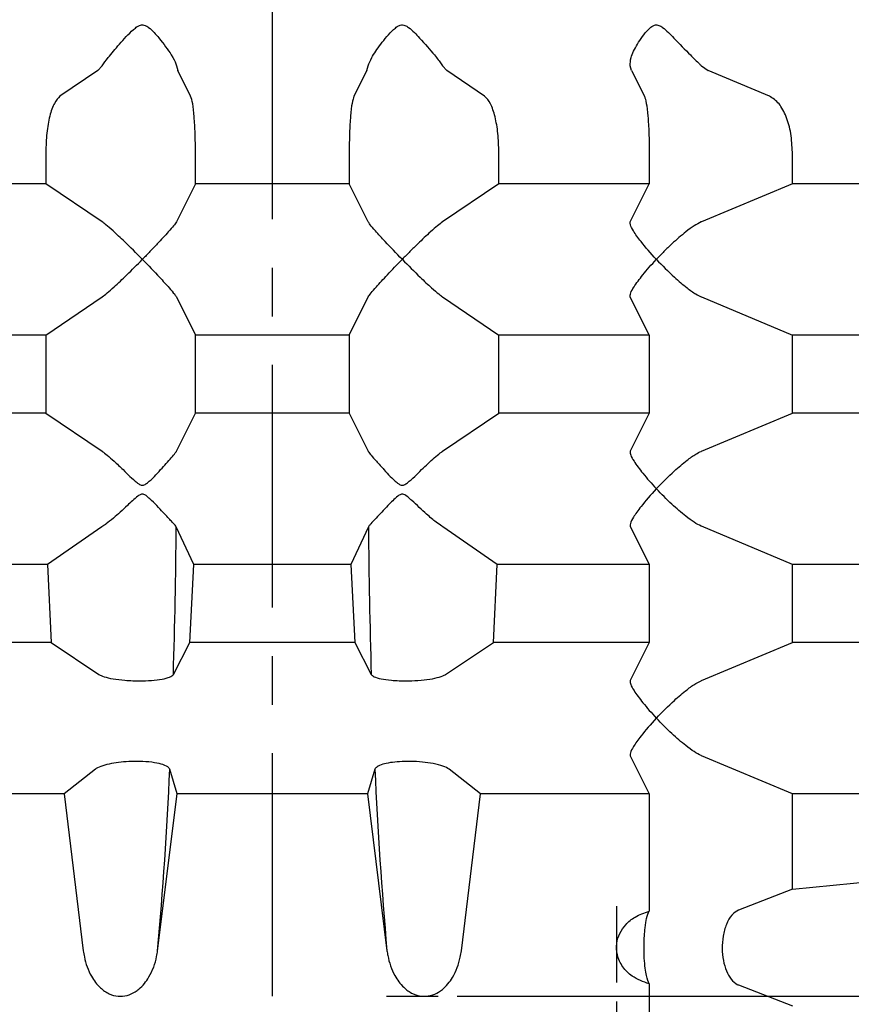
# Model space of a CAD drawing. Header units: millimetres. Extents: x 8 to 834, y 8 to 586.
# Tile 15 of 20: x 560 to 603, y 252 to 303. Entities that reach past the tile are written whole.
import ezdxf

# ---------------------------------------------------------------- set-up
doc = ezdxf.new("R2010")
doc.units = ezdxf.units.MM
doc.linetypes.add('CENTERX2', pattern=[20.32, 12.7, -2.54, 2.54, -2.54])
doc.layers.add('CENTERLINE', color=4, linetype='CENTERX2')
doc.layers.add('DIMENSIONS', color=2, linetype='Continuous')
doc.layers.add('OUTLINE', color=7, linetype='Continuous', lineweight=25)
doc.styles.add('SLDTEXTSTYLE0', font='TXT', dxfattribs={"width": 0.75})
doc.dimstyles.new('SLDDIMSTYLE2', dxfattribs={"dimtxt": 3.5, "dimasz": 2, "dimexe": 0, "dimexo": 0.0625, "dimgap": 0.875, "dimtad": 1, "dimrnd": 1e-09, "dimzin": 12, "dimdsep": 46, "dimtxsty": 'SLDTEXTSTYLE0', "dimsah": 1, "dimcen": 0.09, "dimadec": 0, "dimazin": 3, "dimtfac": 1, "dimtofl": 0, "dimtmove": 0, "dimatfit": 3, "dimfxl": 0, "dimfrac": 2, "dimtolj": 1, "dimtzin": 12, "dimarcsym": 0})

# ---------------------------------------------------------------- blocks, each defined once
blk = doc.blocks.new('_D_109')
at = {"layer": 'DIMENSIONS'}
for p, q in [((555.162, 251.851), (555.162, 213.795)), ((555.162, 215.795), (573.162, 215.795))]:
    blk.add_line(p, q, dxfattribs=at)
for points in [[(555.162, 215.795), (557.162, 215.295), (557.162, 216.295)], [(573.162, 215.795), (571.162, 216.295), (571.162, 215.295)]]:
    blk.add_solid(points, dxfattribs=at)
at = {"layer": 'DIMENSIONS', "insert": (561.576, 220.307), "char_height": 3.5, "attachment_point": 1, "style": 'SLDTEXTSTYLE0'}
blk.add_mtext('18', dxfattribs=at)
blk = doc.blocks.new('_D_110')
at = {"layer": 'DIMENSIONS'}
for p, q in [((591.162, 251.84), (591.162, 213.795)), ((573.162, 215.795), (591.162, 215.795))]:
    blk.add_line(p, q, dxfattribs=at)
for points in [[(573.162, 215.795), (575.162, 215.295), (575.162, 216.295)], [(591.162, 215.795), (589.162, 216.295), (589.162, 215.295)]]:
    blk.add_solid(points, dxfattribs=at)
at = {"layer": 'DIMENSIONS', "insert": (579.576, 220.307), "char_height": 3.5, "attachment_point": 1, "style": 'SLDTEXTSTYLE0'}
blk.add_mtext('18', dxfattribs=at)
blk = doc.blocks.new('_D_111')
at = {"layer": 'DIMENSIONS'}
for p, q in [((636.662, 407.068), (646.929, 407.068)), ((644.929, 407.068), (644.929, 252.118)), ((582.832, 252.118), (646.929, 252.118))]:
    blk.add_line(p, q, dxfattribs=at)
for points in [[(644.929, 407.068), (644.429, 405.068), (645.429, 405.068)], [(644.929, 252.118), (645.429, 254.118), (644.429, 254.118)]]:
    blk.add_solid(points, dxfattribs=at)
at = {"layer": 'DIMENSIONS', "insert": (640.417, 322.481), "char_height": 3.5, "attachment_point": 1, "rotation": 90, "style": 'SLDTEXTSTYLE0'}
blk.add_mtext('154,95', dxfattribs=at)

msp = doc.modelspace()

# ---------------------------------------------------------------- linework, layer by layer
at = {"layer": 'CENTERLINE'}
msp.add_line((573.16249, 407.06771), (573.16249, 178.74946), dxfattribs=at)
at = {"layer": 'OUTLINE'}
for p, q in [((564.03294, 300.54306), (562.05836, 299.20449)), ((564.03294, 300.54306), (564.25697, 300.79195)), ((568.14812, 300.79195), (568.2239, 300.54306)), ((568.89183, 299.20449), (568.2239, 300.54306)), ((578.10107, 300.54306), (577.43315, 299.20449)), ((578.10107, 300.54306), (578.17685, 300.79195)), ((582.06801, 300.79195), (582.29203, 300.54306)), ((584.26661, 299.20449), (582.29203, 300.54306)), ((591.95336, 300.54306), (591.87758, 300.79195)), ((591.95336, 300.54306), (592.62128, 299.20449)), ((595.59868, 300.79195), (595.96115, 300.54306)), ((599.15609, 299.20449), (595.96115, 300.54306)), ((561.31454, 296.27004), (561.31454, 294.6254)), ((569.14343, 294.6254), (569.14343, 296.27004)), ((577.18154, 296.27004), (577.18154, 294.6254)), ((585.01044, 294.6254), (585.01044, 296.27004)), ((592.87289, 296.27004), (592.87289, 294.6254)), ((600.35963, 294.6254), (600.35963, 296.27004)), ((561.31454, 294.6254), (553.45208, 294.6254)), ((564.25697, 292.63012), (561.31454, 294.6254)), ((569.14343, 294.6254), (568.14812, 292.63012)), ((577.18154, 294.6254), (569.14343, 294.6254)), ((578.17685, 292.63012), (577.18154, 294.6254)), ((585.01044, 294.6254), (582.06801, 292.63012)), ((592.87289, 294.6254), (585.01044, 294.6254)), ((591.87758, 292.63012), (592.87289, 294.6254)), ((600.35963, 294.6254), (595.59868, 292.63012)), ((607.70281, 294.6254), (600.35963, 294.6254)), ((564.26621, 292.62401), (564.25697, 292.63012)), ((568.14812, 292.63012), (568.14485, 292.62401)), ((578.18012, 292.62401), (578.17685, 292.63012)), ((582.06801, 292.63012), (582.05877, 292.62401)), ((591.87474, 292.62401), (591.87758, 292.63012)), ((595.59868, 292.63012), (595.58387, 292.62401)), ((561.31454, 286.71003), (564.25697, 288.70531)), ((564.25697, 288.70531), (564.26621, 288.71142)), ((568.14485, 288.71142), (568.14812, 288.70531)), ((568.14812, 288.70531), (569.14343, 286.71003)), ((577.18154, 286.71003), (578.17685, 288.70531)), ((578.17685, 288.70531), (578.18012, 288.71142)), ((582.05877, 288.71142), (582.06801, 288.70531)), ((582.06801, 288.70531), (585.01044, 286.71003)), ((591.87758, 288.70531), (591.87474, 288.71142)), ((592.87289, 286.71003), (591.87758, 288.70531)), ((595.58387, 288.71142), (595.59868, 288.70531)), ((595.59868, 288.70531), (600.35963, 286.71003)), ((561.31454, 286.71003), (553.45208, 286.71003)), ((561.31454, 286.71003), (561.31454, 282.6254)), ((577.18154, 286.71003), (569.14343, 286.71003)), ((569.14343, 282.6254), (569.14343, 286.71003)), ((577.18154, 286.71003), (577.18154, 282.6254)), ((585.01044, 282.6254), (585.01044, 286.71003)), ((592.87289, 286.71003), (585.01044, 286.71003)), ((592.87289, 286.71003), (592.87289, 282.6254)), ((600.35963, 282.6254), (600.35963, 286.71003)), ((607.70281, 286.71003), (600.35963, 286.71003)), ((561.31454, 282.6254), (553.45208, 282.6254)), ((561.31454, 282.6254), (564.25697, 280.63012)), ((568.14812, 280.63012), (569.14343, 282.6254)), ((577.18154, 282.6254), (569.14343, 282.6254)), ((577.18154, 282.6254), (578.17685, 280.63012)), ((582.06801, 280.63012), (585.01044, 282.6254)), ((592.87289, 282.6254), (585.01044, 282.6254)), ((592.87289, 282.6254), (591.87758, 280.63012)), ((595.59868, 280.63012), (600.35963, 282.6254)), ((607.70281, 282.6254), (600.35963, 282.6254)), ((564.25697, 280.63012), (564.26621, 280.62401)), ((568.14485, 280.62401), (568.14812, 280.63012)), ((578.17685, 280.63012), (578.18012, 280.62401)), ((582.05877, 280.62401), (582.06801, 280.63012)), ((591.87758, 280.63012), (591.87474, 280.62401)), ((595.58387, 280.62401), (595.59868, 280.63012)), ((564.24481, 276.6806), (561.40175, 274.71002)), ((564.2951, 276.71142), (564.24481, 276.6806)), ((568.13597, 276.6806), (568.11578, 276.71142)), ((569.05528, 274.71002), (568.13597, 276.6806)), ((578.18901, 276.6806), (577.2697, 274.71002)), ((578.20919, 276.71142), (578.18901, 276.6806)), ((582.08016, 276.6806), (582.02987, 276.71142)), ((584.92323, 274.71002), (582.08016, 276.6806)), ((591.87474, 276.71142), (591.87758, 276.70531)), ((591.87758, 276.70531), (592.87289, 274.71002)), ((595.59868, 276.70531), (595.58387, 276.71142)), ((600.35963, 274.71002), (595.59868, 276.70531)), ((561.40175, 274.71002), (553.45208, 274.71002)), ((561.40175, 274.71002), (561.60023, 270.62541)), ((568.85472, 270.62541), (569.05528, 274.71002)), ((577.2697, 274.71002), (569.05528, 274.71002)), ((577.2697, 274.71002), (577.47025, 270.62541)), ((584.72474, 270.62541), (584.92323, 274.71002)), ((592.87289, 274.71002), (584.92323, 274.71002)), ((592.87289, 274.71002), (592.87289, 270.62541)), ((600.35963, 270.62541), (600.35963, 274.71002)), ((607.70281, 274.71002), (600.35963, 274.71002)), ((561.60023, 270.62541), (553.45208, 270.62541)), ((561.60023, 270.62541), (564.09764, 268.95396)), ((567.9888, 268.95396), (568.85472, 270.62541)), ((577.47025, 270.62541), (568.85472, 270.62541)), ((577.47025, 270.62541), (578.33617, 268.95396)), ((582.22733, 268.95396), (584.72474, 270.62541)), ((592.87289, 270.62541), (584.72474, 270.62541)), ((592.87289, 270.62541), (591.87758, 268.63012)), ((595.59868, 268.63012), (600.35963, 270.62541)), ((607.70281, 270.62541), (600.35963, 270.62541)), ((565.87393, 268.62401), (566.53133, 268.62401)), ((579.79365, 268.62401), (580.45104, 268.62401)), ((591.87758, 268.63012), (591.87474, 268.62401)), ((595.58387, 268.62401), (595.59868, 268.63012)), ((591.87474, 264.71142), (591.87758, 264.70531)), ((591.87758, 264.70531), (592.87289, 262.71002)), ((595.59868, 264.70531), (595.58387, 264.71142)), ((600.35963, 262.71002), (595.59868, 264.70531)), ((563.9076, 263.99516), (562.27014, 262.71002)), ((568.17865, 262.71002), (567.79875, 263.99516)), ((578.52622, 263.99516), (578.14632, 262.71002)), ((584.05484, 262.71002), (582.41738, 263.99516)), ((562.27014, 262.71002), (553.45208, 262.71002)), ((562.27014, 262.71002), (563.27538, 254.50193)), ((567.16653, 254.50193), (568.17865, 262.71002)), ((578.14632, 262.71002), (568.17865, 262.71002)), ((578.14632, 262.71002), (579.15844, 254.50193)), ((583.0496, 254.50193), (584.05484, 262.71002)), ((592.87289, 262.71002), (584.05484, 262.71002)), ((592.87289, 262.71002), (592.87289, 256.57077)), ((600.35963, 257.71789), (600.35963, 262.71002)), ((607.70281, 262.71002), (600.35963, 262.71002)), ((600.35963, 257.71789), (607.70281, 258.45461)), ((600.35963, 257.71789), (597.54153, 256.62401)), ((591.16249, 256.82936), (591.16249, 252.84031)), ((592.87289, 252.76466), (592.87289, 249.26772)), ((597.54153, 252.71142), (600.35963, 251.61754)), ((579.13849, 252.11771), (581.83226, 252.11771))]:
    msp.add_line(p, q, dxfattribs=at)
for centre, radius, start, end in [((219.09285, 279.46394), 349.05421, 358.2745703, 359.5431222), ((927.22794, 279.46382), 349.05003, 180.4568633, 181.7254304), ((347.84681, 273.8756), 220.17375, 354.951866, 357.4279531), ((798.47525, 273.87536), 220.17083, 182.5720192, 185.0481392)]:
    msp.add_arc(centre, radius, start, end, dxfattribs=at)
for points, knots in [([(564.25697, 300.79195), (564.3544, 300.92882), (564.57857, 301.24375), (565.17314, 301.92473), (565.68741, 302.51582), (566.07779, 302.83405), (566.24169, 302.91942), (566.38513, 302.93944), (566.53827, 302.90346), (566.85696, 302.69546), (567.33954, 302.12557), (567.84978, 301.44313), (568.09803, 300.98237), (568.13939, 300.82516), (568.14812, 300.79195)], [0, 0, 0, 0, 0.11638735, 0.26780297, 0.42400237, 0.45912904, 0.48441823, 0.50238996, 0.52037208, 0.55154306, 0.66713764, 0.85218006, 0.96876827, 1, 1, 1, 1]), ([(578.17685, 300.79195), (578.22748, 300.92894), (578.34395, 301.24406), (578.83051, 301.92536), (579.29588, 302.51657), (579.671, 302.8345), (579.83137, 302.91958), (579.97395, 302.93941), (580.12847, 302.90327), (580.45628, 302.69463), (580.97534, 302.12428), (581.57777, 301.44183), (581.94313, 300.98185), (582.04631, 300.82494), (582.06801, 300.79195)], [0, 0, 0, 0, 0.11647976, 0.26793242, 0.42417111, 0.45924136, 0.48447804, 0.50244398, 0.52041929, 0.5516432, 0.66753481, 0.85242955, 0.96896999, 1, 1, 1, 1]), ([(591.87758, 300.79195), (591.87911, 300.92894), (591.88263, 301.24406), (592.23958, 301.92536), (592.63566, 302.51657), (592.97909, 302.8345), (593.12906, 302.91958), (593.26468, 302.93941), (593.41379, 302.90327), (593.73589, 302.69463), (594.26869, 302.12428), (594.93713, 301.44182), (595.4043, 300.98184), (595.56491, 300.82493), (595.59868, 300.79195)], [0, 0, 0, 0, 0.116479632, 0.267932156, 0.424170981, 0.459241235, 0.484477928, 0.502443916, 0.520419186, 0.551643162, 0.667534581, 0.852429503, 0.968975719, 1, 1, 1, 1]), ([(562.05836, 299.20449), (561.95665, 299.10138), (561.75308, 298.89502), (561.51221, 298.1951), (561.34646, 297.29551), (561.32519, 296.61236), (561.31454, 296.27004)], [0, 0, 0, 0, 0.25057988, 0.5014789, 0.75019345, 1, 1, 1, 1]), ([(569.14343, 296.27004), (569.13999, 296.60452), (569.13312, 297.27346), (569.07932, 298.15904), (568.99861, 298.87802), (568.92837, 299.09275), (568.89183, 299.20449)], [0, 0, 0, 0, 0.2441343, 0.48827138, 0.73372737, 1, 1, 1, 1]), ([(577.43315, 299.20449), (577.39874, 299.10138), (577.32988, 298.89502), (577.2484, 298.1951), (577.19234, 297.29551), (577.18514, 296.61236), (577.18154, 296.27004)], [0, 0, 0, 0, 0.25057948, 0.50147869, 0.7501935, 1, 1, 1, 1]), ([(585.01044, 296.27004), (585.00027, 296.60452), (584.97993, 297.27346), (584.82091, 298.15904), (584.58228, 298.87802), (584.37465, 299.09275), (584.26661, 299.20449)], [0, 0, 0, 0, 0.24413431, 0.48827104, 0.73372691, 1, 1, 1, 1]), ([(592.62128, 299.20449), (592.65569, 299.10138), (592.72455, 298.89502), (592.80603, 298.1951), (592.86209, 297.29551), (592.86929, 296.61236), (592.87289, 296.27004)], [0, 0, 0, 0, 0.25057949, 0.5014787, 0.7501935, 1, 1, 1, 1]), ([(600.35963, 296.27004), (600.34318, 296.60452), (600.31027, 297.27346), (600.05297, 298.15904), (599.66685, 298.87802), (599.3309, 299.09275), (599.15609, 299.20449)], [0, 0, 0, 0, 0.24413423, 0.48827103, 0.73372616, 1, 1, 1, 1]), ([(566.36814, 290.66771), (566.36606, 290.66984), (566.05775, 290.9846), (565.52183, 291.51883), (564.87381, 292.12667), (564.47015, 292.47826), (564.32635, 292.58103), (564.26621, 292.62401)], [0, 0, 0, 0, 0.002661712, 0.394340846, 0.660259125, 0.85790165, 1, 1, 1, 1]), ([(568.14485, 292.62401), (568.10332, 292.56484), (568.02052, 292.44688), (567.67271, 292.0473), (567.23945, 291.57548), (566.76964, 291.08054), (566.50409, 290.80658), (566.37022, 290.66984), (566.36814, 290.66771)], [0, 0, 0, 0, 0.1830511, 0.36491208, 0.65750488, 0.82891599, 0.9973417, 1, 1, 1, 1]), ([(579.95684, 290.66771), (579.95476, 290.66984), (579.64652, 290.98463), (579.13563, 291.51882), (578.58134, 292.12668), (578.27933, 292.47826), (578.20938, 292.58103), (578.18012, 292.62401)], [0, 0, 0, 0, 0.00266146, 0.39434036, 0.66025818, 0.85790145, 1, 1, 1, 1]), ([(582.05877, 292.62401), (581.9777, 292.56484), (581.81608, 292.44688), (581.36427, 292.0473), (580.86581, 291.57547), (580.36418, 291.08055), (580.09283, 290.80655), (579.95892, 290.66984), (579.95684, 290.66771)], [0, 0, 0, 0, 0.18305005, 0.36491146, 0.65750454, 0.82891572, 0.99734125, 1, 1, 1, 1]), ([(593.24859, 290.66771), (593.2466, 290.66984), (592.9519, 290.98462), (592.48838, 291.51882), (592.05205, 292.12667), (591.86488, 292.47826), (591.87183, 292.58103), (591.87474, 292.62401)], [0, 0, 0, 0, 0.00266153, 0.39434012, 0.66025858, 0.85790113, 1, 1, 1, 1]), ([(595.58387, 292.62401), (595.46681, 292.56484), (595.23344, 292.44688), (594.69737, 292.0473), (594.1555, 291.57548), (593.64398, 291.08055), (593.37867, 290.80656), (593.25058, 290.66984), (593.24859, 290.66771)], [0, 0, 0, 0, 0.18305121, 0.36491183, 0.657505, 0.82891584, 0.99734143, 1, 1, 1, 1]), ([(564.26621, 288.71142), (564.34727, 288.77058), (564.50886, 288.88852), (564.96084, 289.28825), (565.58752, 289.88147), (566.09866, 290.39267), (566.36606, 290.66559), (566.36814, 290.66771)], [0, 0, 0, 0, 0.18321726, 0.36524474, 0.65810499, 0.99733922, 1, 1, 1, 1]), ([(566.36814, 290.66771), (566.37022, 290.66559), (566.67847, 290.35082), (567.18934, 289.81661), (567.74363, 289.20875), (568.04565, 288.85717), (568.1156, 288.7544), (568.14485, 288.71142)], [0, 0, 0, 0, 0.00266087, 0.39434005, 0.66025794, 0.85790124, 1, 1, 1, 1]), ([(578.18012, 288.71142), (578.22165, 288.77058), (578.30443, 288.88852), (578.65237, 289.28825), (579.19712, 289.88148), (579.68742, 290.39264), (579.95476, 290.66559), (579.95684, 290.66771)], [0, 0, 0, 0, 0.18321844, 0.3652455, 0.65810533, 0.99733947, 1, 1, 1, 1]), ([(579.95684, 290.66771), (579.95892, 290.66559), (580.26727, 290.35087), (580.80313, 289.81659), (581.45116, 289.20876), (581.85482, 288.85717), (581.99862, 288.7544), (582.05877, 288.71142)], [0, 0, 0, 0, 0.00266132, 0.39434056, 0.66025891, 0.85790133, 1, 1, 1, 1]), ([(591.87474, 288.71142), (591.87491, 288.77058), (591.87527, 288.88852), (592.10397, 289.28825), (592.54298, 289.88147), (592.99101, 290.39265), (593.2466, 290.66559), (593.24859, 290.66771)], [0, 0, 0, 0, 0.183218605, 0.365245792, 0.658105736, 0.997339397, 1, 1, 1, 1]), ([(593.24859, 290.66771), (593.25058, 290.66559), (593.54552, 290.35085), (594.08301, 289.8166), (594.79644, 289.20876), (595.2841, 288.85717), (595.49547, 288.7544), (595.58387, 288.71142)], [0, 0, 0, 0, 0.00266114, 0.39433992, 0.66025794, 0.85790154, 1, 1, 1, 1]), ([(564.26621, 280.62401), (564.34732, 280.56474), (564.50901, 280.44659), (564.90274, 280.09933), (565.2003, 279.81806), (565.3594, 279.66767)], [0, 0, 0, 0, 0.318969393, 0.635867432, 1, 1, 1, 1]), ([(567.32242, 279.66767), (567.52059, 279.88436), (567.83597, 280.22922), (568.07871, 280.52246), (568.12796, 280.59807), (568.14485, 280.62401)], [0, 0, 0, 0, 0.52621391, 0.83744816, 1, 1, 1, 1]), ([(578.18012, 280.62401), (578.22178, 280.56474), (578.30484, 280.4466), (578.60639, 280.09932), (578.86453, 279.81806), (579.00255, 279.66767)], [0, 0, 0, 0, 0.31897104, 0.63586796, 1, 1, 1, 1]), ([(580.96557, 279.66767), (581.1959, 279.88436), (581.56246, 280.22922), (581.91263, 280.52246), (582.02144, 280.59807), (582.05877, 280.62401)], [0, 0, 0, 0, 0.52621615, 0.8374513, 1, 1, 1, 1]), ([(591.87474, 280.62401), (591.87492, 280.56484), (591.87528, 280.44688), (592.10389, 280.0473), (592.453, 279.57547), (592.8705, 279.08057), (593.11856, 278.80652), (593.2466, 278.66984), (593.24859, 278.66772)], [0, 0, 0, 0, 0.18305152, 0.364912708, 0.657505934, 0.828915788, 0.997342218, 1, 1, 1, 1]), ([(593.24859, 278.66772), (593.25058, 278.66984), (593.54557, 278.98453), (594.08299, 279.51885), (594.79645, 280.12667), (595.2841, 280.47827), (595.49547, 280.58103), (595.58387, 280.62401)], [0, 0, 0, 0, 0.00266074, 0.39433991, 0.66025757, 0.85790171, 1, 1, 1, 1]), ([(565.3594, 279.66767), (565.59228, 279.43185), (565.86151, 279.15922), (566.1996, 278.90269), (566.30182, 278.85462), (566.38747, 278.84647), (566.50314, 278.87922), (566.85161, 279.14405), (567.10838, 279.42962), (567.32242, 279.66767)], [0, 0, 0, 0, 0.38121721, 0.44071938, 0.47864155, 0.50754353, 0.53640372, 0.61354876, 1, 1, 1, 1]), ([(579.00255, 279.66767), (579.21448, 279.43185), (579.45949, 279.15922), (579.7911, 278.90269), (579.89233, 278.85462), (579.97785, 278.84647), (580.09413, 278.87922), (580.44832, 279.14405), (580.73042, 279.42962), (580.96557, 279.66767)], [0, 0, 0, 0, 0.38121656, 0.44071885, 0.47864114, 0.50754336, 0.53640313, 0.61354802, 1, 1, 1, 1]), ([(593.24859, 278.66772), (593.2466, 278.66559), (592.9519, 278.35081), (592.48838, 277.81661), (592.05205, 277.20876), (591.86488, 276.85717), (591.87183, 276.7544), (591.87474, 276.71142)], [0, 0, 0, 0, 0.00266153, 0.39434049, 0.66025859, 0.85790113, 1, 1, 1, 1]), ([(595.58387, 276.71142), (595.46682, 276.77058), (595.23347, 276.88852), (594.69722, 277.28825), (594.01601, 277.88149), (593.50631, 278.39261), (593.25058, 278.66559), (593.24859, 278.66772)], [0, 0, 0, 0, 0.18321855, 0.36524522, 0.65810521, 0.997339, 1, 1, 1, 1]), ([(568.11578, 276.71142), (568.06113, 276.77394), (567.9393, 276.91331), (567.49554, 277.38862), (567.04503, 277.87475), (566.66414, 278.22743), (566.50397, 278.35883), (566.36321, 278.38592), (566.2538, 278.36271), (565.97254, 278.17483), (565.5069, 277.70694), (564.93091, 277.19033), (564.50247, 276.84026), (564.35337, 276.74762), (564.2951, 276.71142)], [0, 0, 0, 0, 0.103279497, 0.2302085, 0.403311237, 0.445355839, 0.487728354, 0.500278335, 0.51285962, 0.540075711, 0.659186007, 0.828631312, 0.933032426, 1, 1, 1, 1]), ([(582.02987, 276.71142), (581.93432, 276.77394), (581.72134, 276.91331), (581.16696, 277.38862), (580.66281, 277.87476), (580.26236, 278.22743), (580.09761, 278.35883), (579.95609, 278.38592), (579.84735, 278.36271), (579.57235, 278.17484), (579.13646, 277.70694), (578.64044, 277.19033), (578.32078, 276.84026), (578.24055, 276.74762), (578.20919, 276.71142)], [0, 0, 0, 0, 0.10327936, 0.23020855, 0.40331096, 0.44535569, 0.4877282, 0.50027833, 0.51285953, 0.54007578, 0.6591859, 0.82863137, 0.93303252, 1, 1, 1, 1]), ([(564.09764, 268.95396), (564.17622, 268.91339), (564.34277, 268.8274), (564.8203, 268.7192), (565.36209, 268.64928), (565.72964, 268.63113), (565.87393, 268.62401)], [0, 0, 0, 0, 0.25262279, 0.53545348, 0.81763647, 1, 1, 1, 1]), ([(566.53133, 268.62401), (566.74043, 268.63648), (567.1604, 268.66154), (567.64307, 268.75442), (567.91195, 268.85778), (567.96851, 268.92856), (567.9888, 268.95396)], [0, 0, 0, 0, 0.279109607, 0.560562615, 0.842349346, 1, 1, 1, 1]), ([(578.33617, 268.95396), (578.37519, 268.91339), (578.45787, 268.8274), (578.83112, 268.7192), (579.30592, 268.64928), (579.65616, 268.63113), (579.79365, 268.62401)], [0, 0, 0, 0, 0.2526246, 0.53545246, 0.81763688, 1, 1, 1, 1]), ([(580.45104, 268.62401), (580.67206, 268.63648), (581.11594, 268.66154), (581.68775, 268.75442), (582.05658, 268.85778), (582.18225, 268.92856), (582.22733, 268.95396)], [0, 0, 0, 0, 0.27910918, 0.56056181, 0.84235034, 1, 1, 1, 1]), ([(591.87474, 268.62401), (591.87492, 268.56484), (591.87528, 268.44688), (592.10389, 268.0473), (592.45301, 267.57548), (592.87048, 267.08055), (593.1186, 266.80656), (593.2466, 266.66984), (593.24859, 266.66771)], [0, 0, 0, 0, 0.18305151, 0.36491269, 0.65750518, 0.8289158, 0.99734143, 1, 1, 1, 1]), ([(593.24859, 266.66771), (593.25058, 266.66984), (593.54548, 266.98462), (594.08302, 267.51882), (594.79644, 268.12668), (595.2841, 268.47826), (595.49547, 268.58103), (595.58387, 268.62401)], [0, 0, 0, 0, 0.00266153, 0.3943406, 0.6602582, 0.85790174, 1, 1, 1, 1]), ([(593.24859, 266.66771), (593.2466, 266.66559), (592.95182, 266.3509), (592.48841, 265.81658), (592.05204, 265.20876), (591.86488, 264.85716), (591.87183, 264.7544), (591.87474, 264.71142)], [0, 0, 0, 0, 0.00266074, 0.3943398, 0.66025797, 0.8579011, 1, 1, 1, 1]), ([(595.58387, 264.71142), (595.46682, 264.77058), (595.23347, 264.88852), (594.69722, 265.28825), (594.01598, 265.88146), (593.50639, 266.39269), (593.25058, 266.66559), (593.24859, 266.66771)], [0, 0, 0, 0, 0.18321856, 0.36524525, 0.65810597, 0.99733979, 1, 1, 1, 1]), ([(567.79875, 263.99516), (567.78421, 264.02266), (567.73915, 264.10783), (567.50192, 264.23235), (567.02325, 264.34586), (566.43048, 264.4049), (565.8036, 264.40816), (565.23059, 264.36791), (564.71078, 264.2912), (564.25358, 264.17624), (564.01219, 264.07034), (563.92308, 264.00629), (563.9076, 263.99516)], [0, 0, 0, 0, 0.06755943, 0.20926728, 0.32568722, 0.44279432, 0.54334039, 0.63625378, 0.73326612, 0.84312207, 0.97274477, 1, 1, 1, 1]), ([(582.41738, 263.99516), (582.32111, 264.05179), (582.13628, 264.16053), (581.62507, 264.2911), (581.02354, 264.37734), (580.39541, 264.41212), (579.80668, 264.39724), (579.30694, 264.34298), (578.89759, 264.25204), (578.61431, 264.13216), (578.55501, 264.03994), (578.52622, 263.99516)], [0, 0, 0, 0, 0.13931994, 0.26750241, 0.37500978, 0.48301762, 0.57891983, 0.672203, 0.77318527, 0.88986486, 1, 1, 1, 1]), ([(592.87289, 252.76466), (592.55971, 252.87724), (592.03276, 253.06666), (591.46019, 253.63855), (591.17196, 254.24864), (591.14193, 254.87391), (591.31069, 255.42287), (591.6433, 255.90027), (592.16518, 256.32981), (592.61758, 256.48384), (592.87289, 256.57077)], [0, 0, 0, 0, 0.18234704, 0.30680325, 0.43208571, 0.53878773, 0.63581892, 0.73664815, 0.85137706, 1, 1, 1, 1]), ([(592.87289, 252.76466), (592.82122, 252.87668), (592.74604, 253.03965), (592.66051, 253.55979), (592.61849, 254.01689), (592.60134, 254.49838), (592.60278, 254.90244), (592.62029, 255.326), (592.66245, 255.80024), (592.74816, 256.30467), (592.82583, 256.47038), (592.87289, 256.57077)], [0, 0, 0, 0, 0.21812734, 0.31731742, 0.41751033, 0.47586416, 0.53444765, 0.58932218, 0.67097084, 0.80067858, 1, 1, 1, 1]), ([(597.54153, 256.62401), (597.42134, 256.55284), (597.18055, 256.41026), (596.8951, 255.9151), (596.7194, 255.2905), (596.6697, 254.61908), (596.73455, 253.98147), (596.89971, 253.42122), (597.15332, 252.9793), (597.3853, 252.77864), (597.52046, 252.72048), (597.54153, 252.71142)], [0, 0, 0, 0, 0.13303282, 0.26652234, 0.39257398, 0.50976137, 0.62208573, 0.73463456, 0.85188924, 0.97691829, 1, 1, 1, 1]), ([(563.27538, 254.50193), (563.29276, 254.3938), (563.36745, 253.92922), (563.61482, 253.23625), (564.09832, 252.583), (564.59683, 252.23275), (565.09309, 252.09446), (565.57042, 252.13704), (565.9321, 252.30074), (566.34488, 252.60096), (566.81197, 253.19304), (567.07365, 253.92308), (567.15024, 254.40037), (567.16653, 254.50193)], [0, 0, 0, 0, 0.04923107, 0.21151098, 0.3249161, 0.41014809, 0.48161758, 0.55325429, 0.62196858, 0.65793108, 0.78274331, 0.95376999, 1, 1, 1, 1]), ([(579.15844, 254.50193), (579.17178, 254.41688), (579.24246, 253.96637), (579.47604, 253.27983), (579.9604, 252.60726), (580.45984, 252.24469), (580.95826, 252.09653), (581.43787, 252.13144), (581.8024, 252.29083), (582.21574, 252.58531), (582.68284, 253.16828), (582.95228, 253.9019), (583.03107, 254.38773), (583.0496, 254.50193)], [0, 0, 0, 0, 0.038695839, 0.204978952, 0.319972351, 0.406291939, 0.478166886, 0.550229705, 0.61883732, 0.655074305, 0.778772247, 0.947996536, 1, 1, 1, 1])]:
    msp.add_open_spline(points, degree=3, knots=knots, dxfattribs=at)

# ---------------------------------------------------------------- dimensions: what is measured, and where the dimension line sits
at = {"layer": 'DIMENSIONS'}
dim = msp.add_linear_dim(base=(644.9291, 252.11771), p1=(635.66249, 407.06771), p2=(581.83226, 252.11771), angle=90, dimstyle='SLDDIMSTYLE2', dxfattribs=at)
dim.commit()
dim.dimension.update_dxf_attribs({"geometry": '_D_111', "text_midpoint": (644.9291, 329.59271), "dimtype": 160})
for base, p1, p2, picture, middle in [((573.16249, 215.79507), (555.16249, 252.85087), (573.16249, 178.74946), '_D_109', (564.16249, 215.79507)), ((591.16249, 215.79507), (573.16249, 178.74946), (591.16249, 252.84031), '_D_110', (582.16249, 215.79507))]:
    dim = msp.add_linear_dim(base=base, p1=p1, p2=p2, dimstyle='SLDDIMSTYLE2', dxfattribs=at)
    dim.commit()
    dim.dimension.update_dxf_attribs({"geometry": picture, "text_midpoint": middle, "dimtype": 160})

doc.saveas('drawing.dxf')
